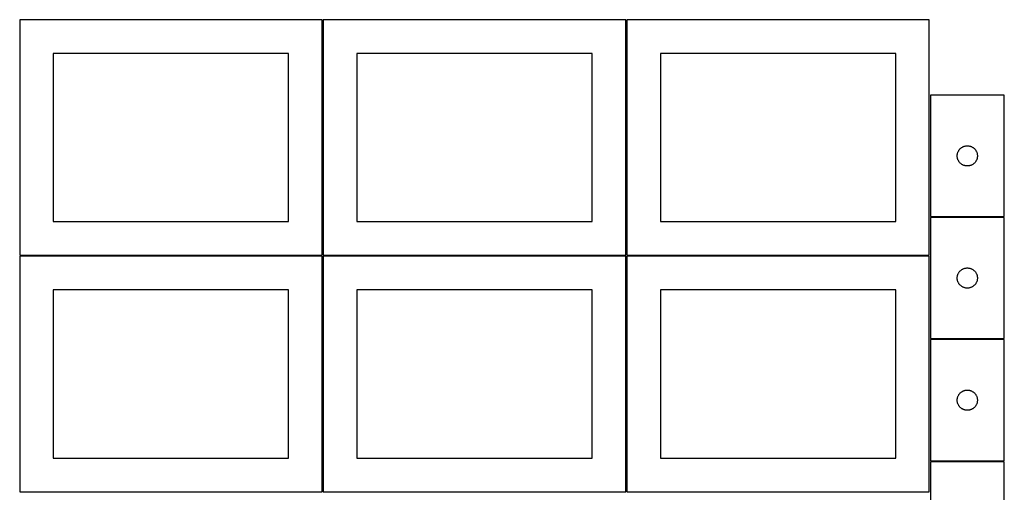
# Model space of a CAD drawing. Header units: millimetres. Extents: x 7 to 1493, y 7 to 2993.
# Tile 4 of 12: x 7 to 1471, y 1412 to 2114. Entities that reach past the tile are written whole.
import ezdxf

# ---------------------------------------------------------------- set-up
doc = ezdxf.new("R2010")
doc.units = ezdxf.units.MM
doc.layers.add('CUT', color=7, linetype='CONTINUOUS', true_color=0x000000)

msp = doc.modelspace()

# ---------------------------------------------------------------- linework, layer by layer
at = {"layer": 'CUT'}
for p, q in [((456.524767, 2114.148695), (6.524767, 2114.148695)), ((6.524767, 2114.148695), (6.524767, 1764.148695)), ((456.524767, 1764.148695), (456.524767, 2114.148695)), ((908.049608, 2114.148695), (458.049608, 2114.148695)), ((458.049608, 2114.148695), (458.049608, 1764.148695)), ((908.049608, 1764.148695), (908.049608, 2114.148695)), ((1359.574236, 2114.141859), (909.574236, 2114.141859)), ((909.574236, 2114.141859), (909.574236, 1764.141859)), ((1359.574236, 1764.141859), (1359.574236, 2114.141859)), ((406.524767, 2064.148695), (56.524767, 2064.148695)), ((56.524767, 2064.148695), (56.524767, 1814.148695)), ((406.524767, 1814.148695), (406.524767, 2064.148695)), ((858.049608, 2064.148695), (508.049608, 2064.148695)), ((508.049608, 2064.148695), (508.049608, 1814.148695)), ((858.049608, 1814.148695), (858.049608, 2064.148695)), ((1309.574236, 2064.141859), (959.574236, 2064.141859)), ((959.574236, 2064.141859), (959.574236, 1814.141859)), ((1309.574236, 1814.141859), (1309.574236, 2064.141859)), ((1471.099121, 2001.772614), (1361.099121, 2001.772614)), ((1361.099121, 2001.772614), (1361.099121, 1821.772614)), ((1471.099121, 1821.772614), (1471.099121, 2001.772614)), ((1402.513587, 1918.13133), (1402.858939, 1918.822265)), ((1402.858939, 1918.822265), (1403.239401, 1919.494506)), ((1403.239401, 1919.494506), (1403.653965, 1920.14627)), ((1403.653965, 1920.14627), (1404.101532, 1920.775828)), ((1404.101532, 1920.775828), (1404.580914, 1921.381512)), ((1404.580914, 1921.381512), (1405.09084, 1921.961714)), ((1405.09084, 1921.961714), (1405.629958, 1922.514897)), ((1405.629958, 1922.514897), (1406.196839, 1923.039593)), ((1406.196839, 1923.039593), (1406.789978, 1923.534411)), ((1406.789978, 1923.534411), (1407.407804, 1923.998039)), ((1407.407804, 1923.998039), (1408.048678, 1924.429247)), ((1408.048678, 1924.429247), (1408.7109, 1924.826893)), ((1408.7109, 1924.826893), (1409.392714, 1925.18992)), ((1409.392714, 1925.18992), (1410.092312, 1925.517367)), ((1410.092312, 1925.517367), (1410.807839, 1925.808366)), ((1410.807839, 1925.808366), (1411.537398, 1926.062145)), ((1411.537398, 1926.062145), (1412.279054, 1926.27803)), ((1412.279054, 1926.27803), (1413.03084, 1926.455449)), ((1413.03084, 1926.455449), (1413.790762, 1926.593932)), ((1413.790762, 1926.593932), (1414.556806, 1926.693112)), ((1414.556806, 1926.693112), (1415.326939, 1926.752725)), ((1415.326939, 1926.752725), (1416.099121, 1926.772614)), ((1416.099121, 1926.772614), (1416.871302, 1926.752725)), ((1416.871302, 1926.752725), (1417.641436, 1926.693112)), ((1417.641436, 1926.693112), (1418.407479, 1926.593932)), ((1418.407479, 1926.593932), (1419.167402, 1926.455449)), ((1419.167402, 1926.455449), (1419.919187, 1926.27803)), ((1419.919187, 1926.27803), (1420.660843, 1926.062145)), ((1420.660843, 1926.062145), (1421.390402, 1925.808366)), ((1421.390402, 1925.808366), (1422.105929, 1925.517367)), ((1422.105929, 1925.517367), (1422.805528, 1925.18992)), ((1422.805528, 1925.18992), (1423.487342, 1924.826893)), ((1423.487342, 1924.826893), (1424.149564, 1924.429247)), ((1424.149564, 1924.429247), (1424.790437, 1923.998039)), ((1424.790437, 1923.998039), (1425.408263, 1923.534411)), ((1425.408263, 1923.534411), (1426.001402, 1923.039593)), ((1426.001402, 1923.039593), (1426.568283, 1922.514897)), ((1426.568283, 1922.514897), (1427.107401, 1921.961714)), ((1427.107401, 1921.961714), (1427.617327, 1921.381512)), ((1427.617327, 1921.381512), (1428.096709, 1920.775828)), ((1428.096709, 1920.775828), (1428.544276, 1920.14627)), ((1428.544276, 1920.14627), (1428.95884, 1919.494506)), ((1428.95884, 1919.494506), (1429.339303, 1918.822265)), ((1429.339303, 1918.822265), (1429.684655, 1918.13133)), ((1401.104094, 1912.158833), (1401.143858, 1912.930246)), ((1401.104094, 1911.386395), (1401.104094, 1912.158833)), ((1401.143858, 1910.614982), (1401.104094, 1911.386395)), ((1401.143858, 1912.930246), (1401.223281, 1913.698589)), ((1401.223281, 1909.846639), (1401.143858, 1910.614982)), ((1401.223281, 1913.698589), (1401.342151, 1914.461825)), ((1401.342151, 1909.083403), (1401.223281, 1909.846639)), ((1401.342151, 1914.461825), (1401.500155, 1915.21793)), ((1401.500155, 1908.327298), (1401.342151, 1909.083403)), ((1401.500155, 1915.21793), (1401.696873, 1915.964898)), ((1401.696873, 1907.580329), (1401.500155, 1908.327298)), ((1401.696873, 1915.964898), (1401.931782, 1916.70075)), ((1401.931782, 1906.844478), (1401.696873, 1907.580329)), ((1401.931782, 1916.70075), (1402.204261, 1917.423532)), ((1402.204261, 1906.121696), (1401.931782, 1906.844478)), ((1402.204261, 1917.423532), (1402.513587, 1918.13133)), ((1402.513587, 1905.413898), (1402.204261, 1906.121696)), ((1402.858939, 1904.722963), (1402.513587, 1905.413898)), ((1403.239401, 1904.050722), (1402.858939, 1904.722963)), ((1403.653965, 1903.398958), (1403.239401, 1904.050722)), ((1428.95884, 1904.050722), (1428.544276, 1903.398958)), ((1429.339303, 1904.722963), (1428.95884, 1904.050722)), ((1429.684655, 1905.413898), (1429.339303, 1904.722963)), ((1429.684655, 1918.13133), (1429.99398, 1917.423532)), ((1429.99398, 1906.121696), (1429.684655, 1905.413898)), ((1429.99398, 1917.423532), (1430.266459, 1916.70075)), ((1430.266459, 1906.844478), (1429.99398, 1906.121696)), ((1430.266459, 1916.70075), (1430.501369, 1915.964898)), ((1430.501369, 1907.580329), (1430.266459, 1906.844478)), ((1430.501369, 1915.964898), (1430.698086, 1915.21793)), ((1430.698086, 1908.327298), (1430.501369, 1907.580329)), ((1430.698086, 1915.21793), (1430.85609, 1914.461825)), ((1430.85609, 1909.083403), (1430.698086, 1908.327298)), ((1430.85609, 1914.461825), (1430.974961, 1913.698589)), ((1430.974961, 1909.846639), (1430.85609, 1909.083403)), ((1430.974961, 1913.698589), (1431.054384, 1912.930246)), ((1431.054384, 1910.614982), (1430.974961, 1909.846639)), ((1431.054384, 1912.930246), (1431.094148, 1912.158833)), ((1431.094148, 1911.386395), (1431.054384, 1910.614982)), ((1431.094148, 1912.158833), (1431.094148, 1911.386395)), ((1404.101532, 1902.7694), (1403.653965, 1903.398958)), ((1404.580914, 1902.163716), (1404.101532, 1902.7694)), ((1405.09084, 1901.583514), (1404.580914, 1902.163716)), ((1405.629958, 1901.030331), (1405.09084, 1901.583514)), ((1406.196839, 1900.505635), (1405.629958, 1901.030331)), ((1406.789978, 1900.010817), (1406.196839, 1900.505635)), ((1407.407804, 1899.547189), (1406.789978, 1900.010817)), ((1408.048678, 1899.115981), (1407.407804, 1899.547189)), ((1408.7109, 1898.718335), (1408.048678, 1899.115981)), ((1409.392714, 1898.355308), (1408.7109, 1898.718335)), ((1410.092312, 1898.02786), (1409.392714, 1898.355308)), ((1410.807839, 1897.736862), (1410.092312, 1898.02786)), ((1411.537398, 1897.483083), (1410.807839, 1897.736862)), ((1412.279054, 1897.267198), (1411.537398, 1897.483083)), ((1413.03084, 1897.089779), (1412.279054, 1897.267198)), ((1413.790762, 1896.951295), (1413.03084, 1897.089779)), ((1414.556806, 1896.852116), (1413.790762, 1896.951295)), ((1415.326939, 1896.792503), (1414.556806, 1896.852116)), ((1416.099121, 1896.772614), (1415.326939, 1896.792503)), ((1416.871302, 1896.792503), (1416.099121, 1896.772614)), ((1417.641436, 1896.852116), (1416.871302, 1896.792503)), ((1418.407479, 1896.951295), (1417.641436, 1896.852116)), ((1419.167402, 1897.089779), (1418.407479, 1896.951295)), ((1419.919187, 1897.267198), (1419.167402, 1897.089779)), ((1420.660843, 1897.483083), (1419.919187, 1897.267198)), ((1421.390402, 1897.736862), (1420.660843, 1897.483083)), ((1422.105929, 1898.02786), (1421.390402, 1897.736862)), ((1422.805528, 1898.355308), (1422.105929, 1898.02786)), ((1423.487342, 1898.718335), (1422.805528, 1898.355308)), ((1424.149564, 1899.115981), (1423.487342, 1898.718335)), ((1424.790437, 1899.547189), (1424.149564, 1899.115981)), ((1425.408263, 1900.010817), (1424.790437, 1899.547189)), ((1426.001402, 1900.505635), (1425.408263, 1900.010817)), ((1426.568283, 1901.030331), (1426.001402, 1900.505635)), ((1427.107401, 1901.583514), (1426.568283, 1901.030331)), ((1427.617327, 1902.163716), (1427.107401, 1901.583514)), ((1428.096709, 1902.7694), (1427.617327, 1902.163716)), ((1428.544276, 1903.398958), (1428.096709, 1902.7694)), ((1361.099121, 1821.772614), (1471.099121, 1821.772614)), ((1471.099121, 1820.247834), (1361.099121, 1820.247834)), ((1361.099121, 1820.247834), (1361.099121, 1640.247834)), ((1471.099121, 1640.247834), (1471.099121, 1820.247834)), ((56.524767, 1814.148695), (406.524767, 1814.148695)), ((508.049608, 1814.148695), (858.049608, 1814.148695)), ((959.574236, 1814.141859), (1309.574236, 1814.141859)), ((6.524767, 1764.148695), (456.524767, 1764.148695)), ((456.524767, 1762.623914), (6.524767, 1762.623914)), ((6.524767, 1762.623914), (6.524767, 1412.623914)), ((456.524767, 1412.623914), (456.524767, 1762.623914)), ((458.049608, 1764.148695), (908.049608, 1764.148695)), ((908.049608, 1762.623914), (458.049608, 1762.623914)), ((458.049608, 1762.623914), (458.049608, 1412.623914)), ((908.049608, 1412.623914), (908.049608, 1762.623914)), ((909.574236, 1764.141859), (1359.574236, 1764.141859)), ((1359.574236, 1762.623914), (909.574236, 1762.623914)), ((909.574236, 1762.623914), (909.574236, 1412.623914)), ((1359.574236, 1412.623914), (1359.574236, 1762.623914)), ((1407.407804, 1742.473259), (1408.048678, 1742.904467)), ((1408.048678, 1742.904467), (1408.7109, 1743.302112)), ((1408.7109, 1743.302112), (1409.392714, 1743.66514)), ((1409.392714, 1743.66514), (1410.092312, 1743.992587)), ((1410.092312, 1743.992587), (1410.807839, 1744.283586)), ((1410.807839, 1744.283586), (1411.537398, 1744.537364)), ((1411.537398, 1744.537364), (1412.279054, 1744.75325)), ((1412.279054, 1744.75325), (1413.03084, 1744.930669)), ((1413.03084, 1744.930669), (1413.790762, 1745.069152)), ((1413.790762, 1745.069152), (1414.556806, 1745.168332)), ((1414.556806, 1745.168332), (1415.326939, 1745.227945)), ((1415.326939, 1745.227945), (1416.099121, 1745.247834)), ((1416.099121, 1745.247834), (1416.871302, 1745.227945)), ((1416.871302, 1745.227945), (1417.641436, 1745.168332)), ((1417.641436, 1745.168332), (1418.407479, 1745.069152)), ((1418.407479, 1745.069152), (1419.167402, 1744.930669)), ((1419.167402, 1744.930669), (1419.919187, 1744.75325)), ((1419.919187, 1744.75325), (1420.660843, 1744.537364)), ((1420.660843, 1744.537364), (1421.390402, 1744.283586)), ((1421.390402, 1744.283586), (1422.105929, 1743.992587)), ((1422.105929, 1743.992587), (1422.805528, 1743.66514)), ((1422.805528, 1743.66514), (1423.487342, 1743.302112)), ((1423.487342, 1743.302112), (1424.149564, 1742.904467)), ((1424.149564, 1742.904467), (1424.790437, 1742.473259)), ((1401.104094, 1730.634052), (1401.143858, 1731.405466)), ((1401.104094, 1729.861615), (1401.104094, 1730.634052)), ((1401.143858, 1729.090202), (1401.104094, 1729.861615)), ((1401.143858, 1731.405466), (1401.223281, 1732.173809)), ((1401.223281, 1728.321858), (1401.143858, 1729.090202)), ((1401.223281, 1732.173809), (1401.342151, 1732.937045)), ((1401.342151, 1727.558622), (1401.223281, 1728.321858)), ((1401.342151, 1732.937045), (1401.500155, 1733.69315)), ((1401.500155, 1733.69315), (1401.696873, 1734.440118)), ((1401.696873, 1734.440118), (1401.931782, 1735.175969)), ((1401.931782, 1735.175969), (1402.204261, 1735.898752)), ((1402.204261, 1735.898752), (1402.513587, 1736.60655)), ((1402.513587, 1736.60655), (1402.858939, 1737.297485)), ((1402.858939, 1737.297485), (1403.239401, 1737.969726)), ((1403.239401, 1737.969726), (1403.653965, 1738.621489)), ((1403.653965, 1738.621489), (1404.101532, 1739.251048)), ((1404.101532, 1739.251048), (1404.580914, 1739.856731)), ((1404.580914, 1739.856731), (1405.09084, 1740.436934)), ((1405.09084, 1740.436934), (1405.629958, 1740.990116)), ((1405.629958, 1740.990116), (1406.196839, 1741.514813)), ((1406.196839, 1741.514813), (1406.789978, 1742.009631)), ((1406.789978, 1742.009631), (1407.407804, 1742.473259)), ((1424.790437, 1742.473259), (1425.408263, 1742.009631)), ((1425.408263, 1742.009631), (1426.001402, 1741.514813)), ((1426.001402, 1741.514813), (1426.568283, 1740.990116)), ((1426.568283, 1740.990116), (1427.107401, 1740.436934)), ((1427.107401, 1740.436934), (1427.617327, 1739.856731)), ((1427.617327, 1739.856731), (1428.096709, 1739.251048)), ((1428.096709, 1739.251048), (1428.544276, 1738.621489)), ((1428.544276, 1738.621489), (1428.95884, 1737.969726)), ((1428.95884, 1737.969726), (1429.339303, 1737.297485)), ((1429.339303, 1737.297485), (1429.684655, 1736.60655)), ((1429.684655, 1736.60655), (1429.99398, 1735.898752)), ((1429.99398, 1735.898752), (1430.266459, 1735.175969)), ((1430.266459, 1735.175969), (1430.501369, 1734.440118)), ((1430.501369, 1734.440118), (1430.698086, 1733.69315)), ((1430.698086, 1733.69315), (1430.85609, 1732.937045)), ((1430.85609, 1732.937045), (1430.974961, 1732.173809)), ((1430.974961, 1728.321858), (1430.85609, 1727.558622)), ((1430.974961, 1732.173809), (1431.054384, 1731.405466)), ((1431.054384, 1729.090202), (1430.974961, 1728.321858)), ((1431.054384, 1731.405466), (1431.094148, 1730.634052)), ((1431.094148, 1729.861615), (1431.054384, 1729.090202)), ((1431.094148, 1730.634052), (1431.094148, 1729.861615)), ((1401.500155, 1726.802518), (1401.342151, 1727.558622)), ((1401.696873, 1726.055549), (1401.500155, 1726.802518)), ((1401.931782, 1725.319698), (1401.696873, 1726.055549)), ((1402.204261, 1724.596915), (1401.931782, 1725.319698)), ((1402.513587, 1723.889118), (1402.204261, 1724.596915)), ((1402.858939, 1723.198183), (1402.513587, 1723.889118)), ((1403.239401, 1722.525942), (1402.858939, 1723.198183)), ((1403.653965, 1721.874178), (1403.239401, 1722.525942)), ((1404.101532, 1721.244619), (1403.653965, 1721.874178)), ((1404.580914, 1720.638936), (1404.101532, 1721.244619)), ((1405.09084, 1720.058734), (1404.580914, 1720.638936)), ((1405.629958, 1719.505551), (1405.09084, 1720.058734)), ((1406.196839, 1718.980855), (1405.629958, 1719.505551)), ((1406.789978, 1718.486037), (1406.196839, 1718.980855)), ((1407.407804, 1718.022409), (1406.789978, 1718.486037)), ((1408.048678, 1717.5912), (1407.407804, 1718.022409)), ((1408.7109, 1717.193555), (1408.048678, 1717.5912)), ((1409.392714, 1716.830527), (1408.7109, 1717.193555)), ((1410.092312, 1716.50308), (1409.392714, 1716.830527)), ((1410.807839, 1716.212081), (1410.092312, 1716.50308)), ((1411.537398, 1715.958303), (1410.807839, 1716.212081)), ((1412.279054, 1715.742418), (1411.537398, 1715.958303)), ((1413.03084, 1715.564998), (1412.279054, 1715.742418)), ((1413.790762, 1715.426515), (1413.03084, 1715.564998)), ((1414.556806, 1715.327336), (1413.790762, 1715.426515)), ((1415.326939, 1715.267722), (1414.556806, 1715.327336)), ((1416.099121, 1715.247834), (1415.326939, 1715.267722)), ((1416.871302, 1715.267722), (1416.099121, 1715.247834)), ((1417.641436, 1715.327336), (1416.871302, 1715.267722)), ((1418.407479, 1715.426515), (1417.641436, 1715.327336)), ((1419.167402, 1715.564998), (1418.407479, 1715.426515)), ((1419.919187, 1715.742418), (1419.167402, 1715.564998)), ((1420.660843, 1715.958303), (1419.919187, 1715.742418)), ((1421.390402, 1716.212081), (1420.660843, 1715.958303)), ((1422.105929, 1716.50308), (1421.390402, 1716.212081)), ((1422.805528, 1716.830527), (1422.105929, 1716.50308)), ((1423.487342, 1717.193555), (1422.805528, 1716.830527)), ((1424.149564, 1717.5912), (1423.487342, 1717.193555)), ((1424.790437, 1718.022409), (1424.149564, 1717.5912)), ((1425.408263, 1718.486037), (1424.790437, 1718.022409)), ((1426.001402, 1718.980855), (1425.408263, 1718.486037)), ((1426.568283, 1719.505551), (1426.001402, 1718.980855)), ((1427.107401, 1720.058734), (1426.568283, 1719.505551)), ((1427.617327, 1720.638936), (1427.107401, 1720.058734)), ((1428.096709, 1721.244619), (1427.617327, 1720.638936)), ((1428.544276, 1721.874178), (1428.096709, 1721.244619)), ((1428.95884, 1722.525942), (1428.544276, 1721.874178)), ((1429.339303, 1723.198183), (1428.95884, 1722.525942)), ((1429.684655, 1723.889118), (1429.339303, 1723.198183)), ((1429.99398, 1724.596915), (1429.684655, 1723.889118)), ((1430.266459, 1725.319698), (1429.99398, 1724.596915)), ((1430.501369, 1726.055549), (1430.266459, 1725.319698)), ((1430.698086, 1726.802518), (1430.501369, 1726.055549)), ((1430.85609, 1727.558622), (1430.698086, 1726.802518)), ((406.524767, 1712.623914), (56.524767, 1712.623914)), ((56.524767, 1712.623914), (56.524767, 1462.623914)), ((406.524767, 1462.623914), (406.524767, 1712.623914)), ((858.049608, 1712.623914), (508.049608, 1712.623914)), ((508.049608, 1712.623914), (508.049608, 1462.623914)), ((858.049608, 1462.623914), (858.049608, 1712.623914)), ((1309.574236, 1712.623914), (959.574236, 1712.623914)), ((959.574236, 1712.623914), (959.574236, 1462.623914)), ((1309.574236, 1462.623914), (1309.574236, 1712.623914)), ((1361.099121, 1640.247834), (1471.099121, 1640.247834)), ((1471.099121, 1638.723053), (1361.099121, 1638.723053)), ((1361.099121, 1638.723053), (1361.099121, 1458.723053)), ((1471.099121, 1458.723053), (1471.099121, 1638.723053)), ((1401.500155, 1552.16837), (1401.696873, 1552.915338)), ((1401.696873, 1552.915338), (1401.931782, 1553.651189)), ((1401.931782, 1553.651189), (1402.204261, 1554.373972)), ((1402.204261, 1554.373972), (1402.513587, 1555.081769)), ((1402.513587, 1555.081769), (1402.858939, 1555.772705)), ((1402.858939, 1555.772705), (1403.239401, 1556.444945)), ((1403.239401, 1556.444945), (1403.653965, 1557.096709)), ((1403.653965, 1557.096709), (1404.101532, 1557.726268)), ((1404.101532, 1557.726268), (1404.580914, 1558.331951)), ((1404.580914, 1558.331951), (1405.09084, 1558.912153)), ((1405.09084, 1558.912153), (1405.629958, 1559.465336)), ((1405.629958, 1559.465336), (1406.196839, 1559.990032)), ((1406.196839, 1559.990032), (1406.789978, 1560.48485)), ((1406.789978, 1560.48485), (1407.407804, 1560.948478)), ((1407.407804, 1560.948478), (1408.048678, 1561.379687)), ((1408.048678, 1561.379687), (1408.7109, 1561.777332)), ((1408.7109, 1561.777332), (1409.392714, 1562.14036)), ((1409.392714, 1562.14036), (1410.092312, 1562.467807)), ((1410.092312, 1562.467807), (1410.807839, 1562.758806)), ((1410.807839, 1562.758806), (1411.537398, 1563.012584)), ((1411.537398, 1563.012584), (1412.279054, 1563.228469)), ((1412.279054, 1563.228469), (1413.03084, 1563.405889)), ((1413.03084, 1563.405889), (1413.790762, 1563.544372)), ((1413.790762, 1563.544372), (1414.556806, 1563.643552)), ((1414.556806, 1563.643552), (1415.326939, 1563.703165)), ((1415.326939, 1563.703165), (1416.099121, 1563.723053)), ((1416.099121, 1563.723053), (1416.871302, 1563.703165)), ((1416.871302, 1563.703165), (1417.641436, 1563.643552)), ((1417.641436, 1563.643552), (1418.407479, 1563.544372)), ((1418.407479, 1563.544372), (1419.167402, 1563.405889)), ((1419.167402, 1563.405889), (1419.919187, 1563.228469)), ((1419.919187, 1563.228469), (1420.660843, 1563.012584)), ((1420.660843, 1563.012584), (1421.390402, 1562.758806)), ((1421.390402, 1562.758806), (1422.105929, 1562.467807)), ((1422.105929, 1562.467807), (1422.805528, 1562.14036)), ((1422.805528, 1562.14036), (1423.487342, 1561.777332)), ((1423.487342, 1561.777332), (1424.149564, 1561.379687)), ((1424.149564, 1561.379687), (1424.790437, 1560.948478)), ((1424.790437, 1560.948478), (1425.408263, 1560.48485)), ((1425.408263, 1560.48485), (1426.001402, 1559.990032)), ((1426.001402, 1559.990032), (1426.568283, 1559.465336)), ((1426.568283, 1559.465336), (1427.107401, 1558.912153)), ((1427.107401, 1558.912153), (1427.617327, 1558.331951)), ((1427.617327, 1558.331951), (1428.096709, 1557.726268)), ((1428.096709, 1557.726268), (1428.544276, 1557.096709)), ((1428.544276, 1557.096709), (1428.95884, 1556.444945)), ((1428.95884, 1556.444945), (1429.339303, 1555.772705)), ((1429.339303, 1555.772705), (1429.684655, 1555.081769)), ((1429.684655, 1555.081769), (1429.99398, 1554.373972)), ((1429.99398, 1554.373972), (1430.266459, 1553.651189)), ((1430.266459, 1553.651189), (1430.501369, 1552.915338)), ((1430.501369, 1552.915338), (1430.698086, 1552.16837)), ((1401.104094, 1549.109272), (1401.143858, 1549.880685)), ((1401.104094, 1548.336835), (1401.104094, 1549.109272)), ((1401.143858, 1547.565421), (1401.104094, 1548.336835)), ((1401.143858, 1549.880685), (1401.223281, 1550.649029)), ((1401.223281, 1546.797078), (1401.143858, 1547.565421)), ((1401.223281, 1550.649029), (1401.342151, 1551.412265)), ((1401.342151, 1546.033842), (1401.223281, 1546.797078)), ((1401.342151, 1551.412265), (1401.500155, 1552.16837)), ((1401.500155, 1545.277737), (1401.342151, 1546.033842)), ((1401.696873, 1544.530769), (1401.500155, 1545.277737)), ((1401.931782, 1543.794918), (1401.696873, 1544.530769)), ((1402.204261, 1543.072135), (1401.931782, 1543.794918)), ((1402.513587, 1542.364338), (1402.204261, 1543.072135)), ((1402.858939, 1541.673402), (1402.513587, 1542.364338)), ((1403.239401, 1541.001161), (1402.858939, 1541.673402)), ((1403.653965, 1540.349398), (1403.239401, 1541.001161)), ((1404.101532, 1539.719839), (1403.653965, 1540.349398)), ((1404.580914, 1539.114156), (1404.101532, 1539.719839)), ((1405.09084, 1538.533953), (1404.580914, 1539.114156)), ((1405.629958, 1537.980771), (1405.09084, 1538.533953)), ((1406.196839, 1537.456074), (1405.629958, 1537.980771)), ((1426.568283, 1537.980771), (1426.001402, 1537.456074)), ((1427.107401, 1538.533953), (1426.568283, 1537.980771)), ((1427.617327, 1539.114156), (1427.107401, 1538.533953)), ((1428.096709, 1539.719839), (1427.617327, 1539.114156)), ((1428.544276, 1540.349398), (1428.096709, 1539.719839)), ((1428.95884, 1541.001161), (1428.544276, 1540.349398)), ((1429.339303, 1541.673402), (1428.95884, 1541.001161)), ((1429.684655, 1542.364338), (1429.339303, 1541.673402)), ((1429.99398, 1543.072135), (1429.684655, 1542.364338)), ((1430.266459, 1543.794918), (1429.99398, 1543.072135)), ((1430.501369, 1544.530769), (1430.266459, 1543.794918)), ((1430.698086, 1545.277737), (1430.501369, 1544.530769)), ((1430.698086, 1552.16837), (1430.85609, 1551.412265)), ((1430.85609, 1546.033842), (1430.698086, 1545.277737)), ((1430.85609, 1551.412265), (1430.974961, 1550.649029)), ((1430.974961, 1546.797078), (1430.85609, 1546.033842)), ((1430.974961, 1550.649029), (1431.054384, 1549.880685)), ((1431.054384, 1547.565421), (1430.974961, 1546.797078)), ((1431.054384, 1549.880685), (1431.094148, 1549.109272)), ((1431.094148, 1548.336835), (1431.054384, 1547.565421)), ((1431.094148, 1549.109272), (1431.094148, 1548.336835)), ((1406.789978, 1536.961256), (1406.196839, 1537.456074)), ((1407.407804, 1536.497628), (1406.789978, 1536.961256)), ((1408.048678, 1536.06642), (1407.407804, 1536.497628)), ((1408.7109, 1535.668775), (1408.048678, 1536.06642)), ((1409.392714, 1535.305747), (1408.7109, 1535.668775)), ((1410.092312, 1534.9783), (1409.392714, 1535.305747)), ((1410.807839, 1534.687301), (1410.092312, 1534.9783)), ((1411.537398, 1534.433523), (1410.807839, 1534.687301)), ((1412.279054, 1534.217638), (1411.537398, 1534.433523)), ((1413.03084, 1534.040218), (1412.279054, 1534.217638)), ((1413.790762, 1533.901735), (1413.03084, 1534.040218)), ((1414.556806, 1533.802555), (1413.790762, 1533.901735)), ((1415.326939, 1533.742942), (1414.556806, 1533.802555)), ((1416.099121, 1533.723053), (1415.326939, 1533.742942)), ((1416.871302, 1533.742942), (1416.099121, 1533.723053)), ((1417.641436, 1533.802555), (1416.871302, 1533.742942)), ((1418.407479, 1533.901735), (1417.641436, 1533.802555)), ((1419.167402, 1534.040218), (1418.407479, 1533.901735)), ((1419.919187, 1534.217638), (1419.167402, 1534.040218)), ((1420.660843, 1534.433523), (1419.919187, 1534.217638)), ((1421.390402, 1534.687301), (1420.660843, 1534.433523)), ((1422.105929, 1534.9783), (1421.390402, 1534.687301)), ((1422.805528, 1535.305747), (1422.105929, 1534.9783)), ((1423.487342, 1535.668775), (1422.805528, 1535.305747)), ((1424.149564, 1536.06642), (1423.487342, 1535.668775)), ((1424.790437, 1536.497628), (1424.149564, 1536.06642)), ((1425.408263, 1536.961256), (1424.790437, 1536.497628)), ((1426.001402, 1537.456074), (1425.408263, 1536.961256)), ((56.524767, 1462.623914), (406.524767, 1462.623914)), ((508.049608, 1462.623914), (858.049608, 1462.623914)), ((959.574236, 1462.623914), (1309.574236, 1462.623914)), ((1361.099121, 1458.723053), (1471.099121, 1458.723053)), ((1471.099121, 1457.198273), (1361.099121, 1457.198273)), ((1361.099121, 1457.198273), (1361.099121, 1277.198273)), ((1471.099121, 1277.198273), (1471.099121, 1457.198273)), ((6.524767, 1412.623914), (456.524767, 1412.623914)), ((458.049608, 1412.623914), (908.049608, 1412.623914)), ((909.574236, 1412.623914), (1359.574236, 1412.623914))]:
    msp.add_line(p, q, dxfattribs=at)

doc.saveas('drawing.dxf')
